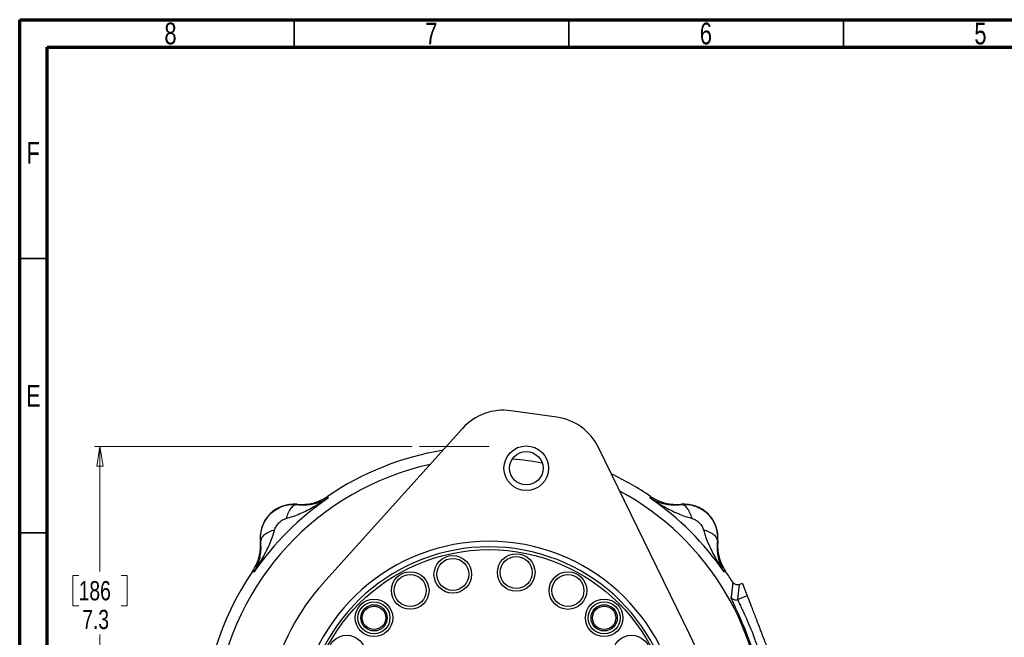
# Model space of a CAD drawing. Header units: inches. Extents: x 0.6 to 16.3, y 0.2 to 11.5.
# Tile 6 of 15: x 0.6 to 7.6, y 7.1 to 11.5. Entities that reach past the tile are written whole.
import ezdxf

# ---------------------------------------------------------------- set-up
doc = ezdxf.new("R2010")
doc.units = ezdxf.units.IN
doc.header["$MEASUREMENT"] = 0
doc.linetypes.add('CENTERX2', pattern=[0.8, 0.5, -0.1, 0.1, -0.1])
doc.styles.add('SLDTEXTSTYLE0', font='TXT', dxfattribs={"width": 0.75})
doc.dimstyles.new('SLDDIMSTYLE3', dxfattribs={"dimtxt": 0.137795, "dimasz": 0.14, "dimexe": 0, "dimexo": 0.0625, "dimgap": 0.034449, "dimtad": 0, "dimtih": 1, "dimtoh": 1, "dimdec": 1, "dimlfac": 1.5, "dimrnd": 1e-09, "dimzin": 12, "dimdsep": 46, "dimtxsty": 'SLDTEXTSTYLE0', "dimblk1": 'CLOSED', "dimblk2": 'CLOSED', "dimsah": 1, "dimcen": 0.09, "dimadec": 0, "dimazin": 3, "dimtfac": 1, "dimtdec": 1, "dimtofl": 0, "dimtmove": 0, "dimatfit": 3, "dimldrblk": 'CLOSED', "dimfxl": 0, "dimfrac": 2, "dimtolj": 1, "dimtzin": 12, "dimarcsym": 0})

# ---------------------------------------------------------------- blocks, each defined once
blk = doc.blocks.new('_Closed')
at = {"color": 0, "linetype": 'ByBlock', "lineweight": -2}
for p, q in [((-1, 0.166667), (0, 0)), ((-1, 0.166667), (-1, -0.166667)), ((0, 0), (-1, -0.166667)), ((0, 0), (-1, 0))]:
    blk.add_line(p, q, dxfattribs=at)
blk = doc.blocks.new('_D_6')
at = {"color": 7, "linetype": 'Continuous', "lineweight": 0}
for p, q in [((3.4049, 8.4345), (1.1268, 8.4345)), ((1.1662, 8.4345), (1.1662, 7.5386)), ((1.0134, 7.5106), (0.9715, 7.5106)), ((0.9715, 7.5106), (0.9715, 7.2919)), ((1.3189, 7.5106), (1.3609, 7.5106)), ((1.3609, 7.5106), (1.3609, 7.2919)), ((0.9715, 7.2919), (1.0134, 7.2919)), ((1.3609, 7.2919), (1.3189, 7.2919)), ((1.1662, 3.5648), (1.1662, 7.0857)), ((2.7105, 3.5648), (1.1268, 3.5648))]:
    blk.add_line(p, q, dxfattribs=at)
at = {"color": 7, "linetype": 'Continuous', "lineweight": 18, "xscale": 0.14, "yscale": 0.14}
for p, rotation in [((1.1662, 8.4345), 90.0000000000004), ((1.1662, 3.5648), 270.0000000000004)]:
    blk.add_blockref('_Closed', p, dxfattribs=dict(at, rotation=rotation))
at = {"color": 7, "linetype": 'Continuous', "lineweight": 18, "char_height": 0.1378, "attachment_point": 1, "style": 'SLDTEXTSTYLE0'}
for s, insert in [('186', (1.0134, 7.4695)), ('7.3', (1.0389, 7.2634))]:
    blk.add_mtext(s, dxfattribs=dict(at, insert=insert))

msp = doc.modelspace()

# ---------------------------------------------------------------- linework, layer by layer
at = {"color": 7, "linetype": 'Continuous', "lineweight": 70}
for p, q in [((0.5906, 0.1969), (0.5906, 11.4961)), ((0.5906, 11.4961), (16.3386, 11.4961)), ((0.7874, 0.3937), (0.7874, 11.2992)), ((0.7874, 11.2992), (16.1417, 11.2992))]:
    msp.add_line(p, q, dxfattribs=at)
at = {"color": 7, "linetype": 'Continuous', "lineweight": 35}
for p, q in [((2.5591, 11.2992), (2.5591, 11.4961)), ((4.5276, 11.2992), (4.5276, 11.4961)), ((6.4961, 11.2992), (6.4961, 11.4961)), ((0.7874, 9.7835), (0.5906, 9.7835)), ((0.7874, 7.815), (0.5906, 7.815))]:
    msp.add_line(p, q, dxfattribs=at)
at = {"color": 7, "linetype": 'Continuous', "lineweight": 25}
for p, q in [((4.4424, 8.6447), (4.1123, 8.6911)), ((3.766, 8.565), (2.7651, 7.4535)), ((5.3963, 7.0837), (4.7406, 8.4281)), ((2.7984, 8.0771), (2.8002, 8.0713)), ((2.8002, 8.0713), (2.8019, 8.0656)), ((5.11, 8.0656), (5.1118, 8.0713)), ((5.1118, 8.0713), (5.1135, 8.0771)), ((2.5791, 8.0206), (2.5792, 8.0185)), ((5.3327, 8.0185), (5.3328, 8.0206)), ((2.3187, 7.7579), (2.3165, 7.758)), ((5.5954, 7.758), (5.5933, 7.7579)), ((2.2659, 7.537), (2.26, 7.5387)), ((2.2715, 7.5352), (2.2659, 7.537)), ((5.6461, 7.537), (5.6404, 7.5352)), ((5.6519, 7.5387), (5.6461, 7.537)), ((5.7024, 7.461), (5.6903, 7.3545)), ((5.7395, 7.3368), (5.7507, 7.4447)), ((5.7725, 7.4531), (5.7508, 7.4448)), ((5.7725, 7.4531), (5.8071, 7.3627)), ((5.8071, 7.3627), (5.7395, 7.3368))]:
    msp.add_line(p, q, dxfattribs=at)
at = {"color": 7, "linetype": 'CENTERX2', "lineweight": 18}
msp.add_line((3.956, 8.4345), (3.4443, 8.4345), dxfattribs=at)
at = {"color": 7, "linetype": 'Continuous', "lineweight": 25}
for centre, radius in [((4.2227, 8.2792), 0.16), ((4.2227, 8.2792), 0.12), ((3.956, 6.3812), 1.314), ((3.6956, 7.5178), 0.1347), ((3.6956, 7.5178), 0.1147), ((4.1506, 7.5313), 0.1347), ((4.1506, 7.5313), 0.1147), ((3.3905, 7.4018), 0.1347), ((3.3905, 7.4018), 0.1147), ((4.5215, 7.4017), 0.1347), ((4.5215, 7.4017), 0.1147), ((3.1307, 7.206), 0.1347), ((3.1307, 7.206), 0.1147), ((3.131, 7.2061), 0.094), ((3.131, 7.2061), 0.084), ((4.7808, 7.2064), 0.1347), ((4.7808, 7.2064), 0.1147), ((4.7809, 7.2061), 0.094), ((4.7809, 7.2061), 0.084), ((2.9354, 6.9467), 0.1347), ((4.9766, 6.9466), 0.1347)]:
    msp.add_circle(centre, radius, dxfattribs=at)
for centre, radius, start, end in [((4.0577, 8.3024), 0.3925, 82, 137.99844), ((4.3878, 8.256), 0.3925, 26.00156, 82), ((3.956, 6.3812), 2.0533, 99.30138, 124.31612), ((3.956, 6.3812), 2.0533, 55.68388, 64.69862), ((3.956, 6.3812), 2.0419, 124.41629, 145.58371), ((3.956, 6.3812), 2.0419, 34.41629, 55.58371), ((2.5564, 7.7808), 0.2409, 84.58105, 185.41895), ((5.3556, 7.7808), 0.2409, 354.58105, 95.41895), ((3.956, 6.3812), 1.374, 358.2429, 165.7571), ((3.956, 6.3812), 1.334, 358.27963, 165.72037), ((3.956, 6.3812), 2.0533, 145.68388, 214.31612), ((3.956, 6.3812), 2.0533, 31.73069, 34.31612), ((3.956, 6.3812), 1.6025, 137.99844, 166.65026), ((3.956, 6.3812), 1.6025, 357.34974, 26.00156)]:
    msp.add_arc(centre, radius, start, end, dxfattribs=at)
at = {"color": 8, "linetype": 'Continuous', "lineweight": 25}
for start, end in [(78.84369, 85.15631), (102.39963, 241.60037), (0, 61.60037)]:
    msp.add_arc((3.956, 6.3812), 1.9709, start, end, dxfattribs=at)
at = {"color": 7, "linetype": 'Continuous', "lineweight": 25}
for points, knots in [([(2.5006, 7.9189), (2.517, 7.9235), (2.5509, 7.933), (2.601, 7.9533), (2.6513, 7.9769), (2.7004, 8.0032), (2.7506, 8.0324), (2.7838, 8.0539), (2.8019, 8.0656)], [0, 0, 0, 0, 0.1486331, 0.3078874, 0.4785516, 0.6434186, 0.806588, 1, 1, 1, 1]), ([(2.5791, 8.0206), (2.5984, 8.0197), (2.6369, 8.018), (2.6941, 8.0282), (2.749, 8.0469), (2.7819, 8.067), (2.7984, 8.0771)], [0, 0, 0, 0, 0.25, 0.499991, 0.749986, 1, 1, 1, 1]), ([(2.5792, 8.0185), (2.5996, 8.017), (2.6383, 8.0143), (2.6827, 8.0202), (2.7194, 8.0287), (2.7498, 8.039), (2.7776, 8.0515), (2.7941, 8.0611), (2.8019, 8.0656)], [0, 0, 0, 0, 0.224415, 0.426368, 0.565915, 0.724691, 0.870242, 1, 1, 1, 1]), ([(5.11, 8.0656), (5.1178, 8.0611), (5.1343, 8.0515), (5.1622, 8.039), (5.1925, 8.0287), (5.2292, 8.0202), (5.2737, 8.0143), (5.3123, 8.017), (5.3327, 8.0185)], [0, 0, 0, 0, 0.129758, 0.275309, 0.434085, 0.573632, 0.775585, 1, 1, 1, 1]), ([(5.11, 8.0656), (5.1281, 8.0539), (5.1613, 8.0324), (5.2115, 8.0032), (5.2606, 7.9769), (5.3109, 7.9533), (5.361, 7.933), (5.395, 7.9235), (5.4113, 7.9189)], [0, 0, 0, 0, 0.19341, 0.356578, 0.521448, 0.69211, 0.851366, 1, 1, 1, 1]), ([(5.1135, 8.0771), (5.13, 8.067), (5.1629, 8.0469), (5.2179, 8.0282), (5.275, 8.018), (5.3135, 8.0197), (5.3328, 8.0206)], [0, 0, 0, 0, 0.250014, 0.500009, 0.75, 1, 1, 1, 1]), ([(2.3187, 7.7579), (2.318, 7.775), (2.3167, 7.8095), (2.329, 7.8609), (2.352, 7.9091), (2.3857, 7.9515), (2.4281, 7.9852), (2.4764, 8.0082), (2.5277, 8.0205), (2.5622, 8.0191), (2.5792, 8.0185)], [0, 0, 0, 0, 0.122447, 0.246609, 0.372396, 0.499947, 0.628006, 0.75394, 0.877889, 1, 1, 1, 1]), ([(2.5792, 8.0185), (2.5718, 8.0173), (2.5569, 8.0148), (2.5349, 7.9937), (2.515, 7.9618), (2.5054, 7.9332), (2.5006, 7.9189)], [0, 0, 0, 0, 0.250057, 0.5, 0.749943, 1, 1, 1, 1]), ([(5.3327, 8.0185), (5.3502, 8.0191), (5.3853, 8.0204), (5.437, 8.0076), (5.4847, 7.9846), (5.5262, 7.9514), (5.5594, 7.9099), (5.5824, 7.8622), (5.5952, 7.8105), (5.5939, 7.7754), (5.5933, 7.7579)], [0, 0, 0, 0, 0.125496, 0.250568, 0.375355, 0.500001, 0.624646, 0.749433, 0.874504, 1, 1, 1, 1]), ([(5.4113, 7.9189), (5.4065, 7.9332), (5.3969, 7.9618), (5.3771, 7.9937), (5.355, 8.0148), (5.3401, 8.0173), (5.3327, 8.0185)], [0, 0, 0, 0, 0.250057, 0.5, 0.749943, 1, 1, 1, 1]), ([(2.4182, 7.8365), (2.4214, 7.845), (2.4283, 7.8637), (2.4489, 7.8882), (2.4734, 7.9087), (2.4921, 7.9157), (2.5006, 7.9189)], [0, 0, 0, 0, 0.227358, 0.500018, 0.772307, 1, 1, 1, 1]), ([(5.4113, 7.9189), (5.4198, 7.9157), (5.4385, 7.9088), (5.463, 7.8882), (5.4835, 7.8637), (5.4905, 7.845), (5.4937, 7.8365)], [0, 0, 0, 0, 0.227358, 0.500018, 0.772307, 1, 1, 1, 1]), ([(2.2715, 7.5352), (2.2832, 7.5533), (2.3047, 7.5865), (2.334, 7.6367), (2.3602, 7.6858), (2.3838, 7.7361), (2.4041, 7.7862), (2.4136, 7.8201), (2.4182, 7.8365)], [0, 0, 0, 0, 0.1934098, 0.3565783, 0.5214484, 0.6921096, 0.8513657, 1, 1, 1, 1]), ([(2.4182, 7.8365), (2.4039, 7.8317), (2.3754, 7.8221), (2.3434, 7.8022), (2.3223, 7.7802), (2.3199, 7.7653), (2.3187, 7.7579)], [0, 0, 0, 0, 0.250057, 0.5, 0.749943, 1, 1, 1, 1]), ([(5.5933, 7.7579), (5.5921, 7.7653), (5.5896, 7.7802), (5.5685, 7.8022), (5.5366, 7.8221), (5.508, 7.8317), (5.4937, 7.8365)], [0, 0, 0, 0, 0.2500574, 0.5, 0.7499426, 1, 1, 1, 1]), ([(5.4937, 7.8365), (5.4983, 7.8201), (5.5078, 7.7862), (5.5281, 7.7361), (5.5517, 7.6858), (5.578, 7.6367), (5.6072, 7.5865), (5.6287, 7.5533), (5.6404, 7.5352)], [0, 0, 0, 0, 0.148633, 0.307887, 0.478552, 0.643419, 0.806588, 1, 1, 1, 1]), ([(2.26, 7.5387), (2.2701, 7.5552), (2.2902, 7.5881), (2.3089, 7.6431), (2.3191, 7.7002), (2.3174, 7.7387), (2.3165, 7.758)], [0, 0, 0, 0, 0.250014, 0.500009, 0.75, 1, 1, 1, 1]), ([(2.2715, 7.5352), (2.276, 7.543), (2.2856, 7.5595), (2.2981, 7.5874), (2.3084, 7.6177), (2.3169, 7.6544), (2.3228, 7.6989), (2.3201, 7.7375), (2.3187, 7.7579)], [0, 0, 0, 0, 0.1297583, 0.275309, 0.4340848, 0.5736321, 0.7755846, 1, 1, 1, 1]), ([(5.5933, 7.7579), (5.5918, 7.7375), (5.5891, 7.6989), (5.595, 7.6544), (5.6035, 7.6177), (5.6139, 7.5874), (5.6263, 7.5595), (5.6359, 7.543), (5.6404, 7.5352)], [0, 0, 0, 0, 0.224415, 0.426368, 0.565915, 0.724691, 0.870242, 1, 1, 1, 1]), ([(5.5954, 7.758), (5.5945, 7.7387), (5.5928, 7.7002), (5.603, 7.6431), (5.6217, 7.5881), (5.6418, 7.5552), (5.6519, 7.5387)], [0, 0, 0, 0, 0.25, 0.499991, 0.749986, 1, 1, 1, 1]), ([(5.7507, 7.4447), (5.7463, 7.4436), (5.7376, 7.4412), (5.7239, 7.4434), (5.7112, 7.4497), (5.7054, 7.4572), (5.7024, 7.4611)], [0, 0, 0, 0, 0.245572, 0.491001, 0.735542, 1, 1, 1, 1]), ([(5.8961, 6.8183), (5.8951, 6.82), (5.893, 6.8233), (5.887, 6.8413), (5.8789, 6.8674), (5.8683, 6.9019), (5.8555, 6.9431), (5.8402, 6.9896), (5.8228, 7.0394), (5.8037, 7.0907), (5.7837, 7.1414), (5.7633, 7.19), (5.7435, 7.2348), (5.7255, 7.2739), (5.7103, 7.3065), (5.699, 7.3312), (5.6914, 7.3486), (5.6907, 7.3526), (5.6903, 7.3545)], [0, 0, 0, 0, 0.063306, 0.126311, 0.189209, 0.251748, 0.31372, 0.376165, 0.438759, 0.500359, 0.56197, 0.624387, 0.686902, 0.748702, 0.810746, 0.874031, 0.937456, 1, 1, 1, 1]), ([(5.6903, 7.3545), (5.6931, 7.3506), (5.6986, 7.3429), (5.7113, 7.3358), (5.7257, 7.3331), (5.7349, 7.3356), (5.7395, 7.3368)], [0, 0, 0, 0, 0.250121, 0.5, 0.749879, 1, 1, 1, 1]), ([(5.7395, 7.3368), (5.7396, 7.3359), (5.7397, 7.334), (5.7426, 7.3268), (5.7473, 7.3163), (5.7537, 7.3025), (5.7617, 7.2858), (5.7708, 7.2668), (5.7797, 7.2478), (5.7881, 7.2295), (5.7962, 7.2116), (5.8084, 7.1841), (5.8234, 7.1488), (5.8391, 7.1098), (5.8517, 7.0763), (5.8623, 7.0465), (5.8703, 7.0231), (5.8757, 7.0064), (5.879, 6.9964), (5.8823, 6.986), (5.8859, 6.9746), (5.8894, 6.9632), (5.8931, 6.9511), (5.8978, 6.9354), (5.9031, 6.9174), (5.9084, 6.8995), (5.9134, 6.8826), (5.918, 6.8688), (5.9199, 6.8658), (5.9208, 6.8644)], [0, 0, 0, 0, 0.039223, 0.080835, 0.124852, 0.165709, 0.205078, 0.24976, 0.286555, 0.312099, 0.345103, 0.374668, 0.440756, 0.499758, 0.538344, 0.5801, 0.625033, 0.639249, 0.654427, 0.670567, 0.687669, 0.70882, 0.72691, 0.750006, 0.793996, 0.834451, 0.874983, 0.938848, 1, 1, 1, 1])]:
    msp.add_open_spline(points, degree=3, knots=knots, dxfattribs=at)
msp.add_open_spline([(5.8071, 7.3627), (5.8078, 7.3611), (5.809, 7.3579), (5.8149, 7.3425), (5.8236, 7.32), (5.8349, 7.2903), (5.8486, 7.2548), (5.864, 7.2147), (5.8806, 7.1714), (5.8978, 7.1266), (5.915, 7.0817), (5.9317, 7.0384), (5.9471, 6.9983), (5.9607, 6.9628), (5.9721, 6.9331), (5.9807, 6.9106), (5.9866, 6.8952), (5.9879, 6.892), (5.9885, 6.8904)], degree=3, dxfattribs=at)

# ---------------------------------------------------------------- texts
at = {"color": 7, "linetype": 'Continuous', "lineweight": 0, "char_height": 0.1562, "attachment_point": 2, "style": 'SLDTEXTSTYLE0'}
for s, insert in [('8', (1.6717, 11.4753)), ('7', (3.5417, 11.4753)), ('6', (5.5102, 11.4753)), ('5', (7.4787, 11.4753)), ('F', (0.6873, 10.619)), ('E', (0.6893, 8.8769))]:
    msp.add_mtext(s, dxfattribs=dict(at, insert=insert))

# ---------------------------------------------------------------- dimensions: what is measured, and where the dimension line sits
at = {"color": 7, "linetype": 'Continuous', "lineweight": 18}
dim = msp.add_linear_dim(base=(1.1662, 3.5648), p1=(3.4443, 8.4345), p2=(2.7498, 3.5648), angle=90, dimstyle='SLDDIMSTYLE3', dxfattribs=at)
dim.commit()
dim.dimension.update_dxf_attribs({"geometry": '_D_6', "text_midpoint": (1.1662, 7.3122), "dimtype": 160})

doc.saveas('drawing.dxf')
